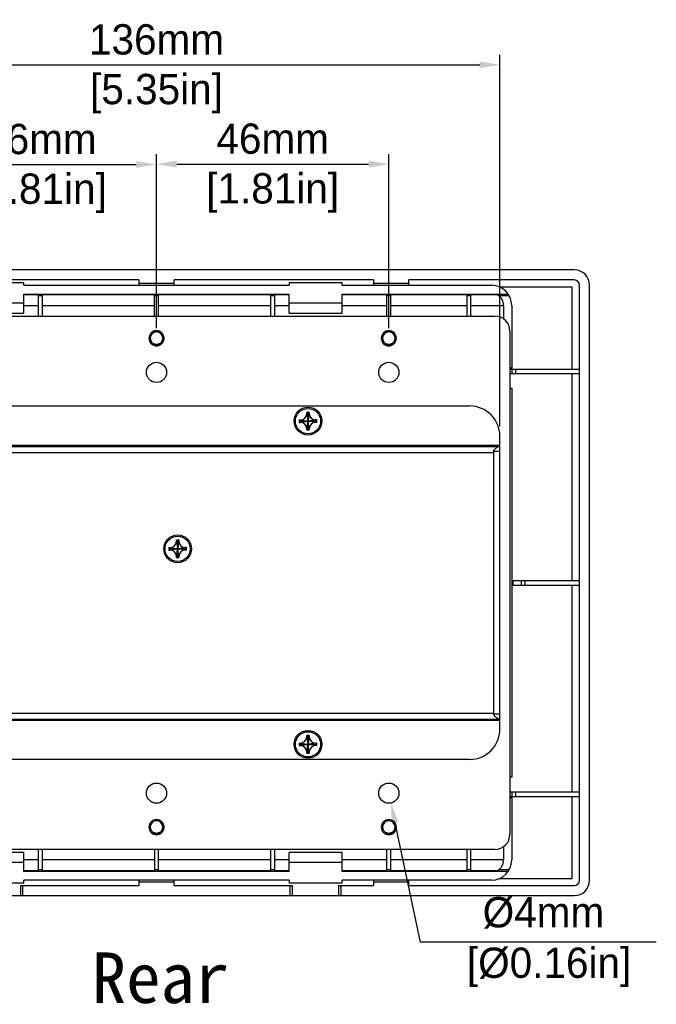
# Model space of a CAD drawing. Header units: millimetres. Extents: x 2497 to 3553, y 296 to 1027.
# Tile 9 of 9: x 3297 to 3423, y 560 to 755. Entities that reach past the tile are written whole.
import ezdxf

# ---------------------------------------------------------------- set-up
doc = ezdxf.new("R2010")
doc.units = ezdxf.units.MM
for name, color, linetype in [('IPD6000W-US-DXF_CONTINUOUS_LINE', 7, 'Continuous'), ('M0400TY00000DXF_CONTINUOUS_LINE', 7, 'Continuous'), ('标注', 7, 'Continuous')]:
    doc.layers.add(name, color=color, linetype=linetype)
doc.dimstyles.get("Standard").update_dxf_attribs({"dimscale": 2, "dimtxt": 3, "dimasz": 2, "dimexe": 1, "dimexo": 1, "dimgap": 1, "dimtad": 1, "dimtoh": 1, "dimdec": 1, "dimdsep": 46, "dimtxsty": 'Standard', "dimcen": 0, "dimclrd": 3, "dimclre": 3, "dimadec": 0, "dimazin": 0, "dimtp": 0.01, "dimtm": 0.01, "dimtfac": 1, "dimtdec": 1, "dimtofl": 0, "dimtmove": 0, "dimatfit": 3, "dimfxl": 1, "dimtfillclr": 256, "dimtolj": 1, "dimarcsym": 0})

# ---------------------------------------------------------------- blocks, each defined once
blk = doc.blocks.new('*D30')
at = {"layer": 'Defpoints', "color": 0}
for p in [(3323.96, 726.15), (3277.96, 691.73), (3323.96, 691.73)]:
    blk.add_point(p, dxfattribs=at)
at = {"layer": '标注', "color": 3, "lineweight": -2}
for p, q in [((3277.96, 693.73), (3277.96, 728.15)), ((3323.96, 693.73), (3323.96, 728.15)), ((3281.96, 726.15), (3319.96, 726.15))]:
    blk.add_line(p, q, dxfattribs=at)
at = {"layer": '标注', "color": 3}
for points in [[(3281.96, 726.82), (3281.96, 725.48), (3277.96, 726.15)], [(3319.96, 725.48), (3319.96, 726.82), (3323.96, 726.15)]]:
    blk.add_solid(points, dxfattribs=at)
at = {"layer": '标注', "color": 0, "char_height": 6, "attachment_point": 5}
for s, insert in [('\\A1;46mm', (3300.96, 731.15)), ('[1.81in]', (3300.96, 720.45))]:
    blk.add_mtext(s, dxfattribs=dict(at, insert=insert))
blk = doc.blocks.new('*D31')
at = {"layer": 'Defpoints', "color": 0}
for p in [(3369.96, 726.22), (3323.96, 691.73), (3369.96, 691.73)]:
    blk.add_point(p, dxfattribs=at)
at = {"layer": '标注', "color": 3, "lineweight": -2}
for p, q in [((3323.96, 693.73), (3323.96, 728.22)), ((3369.96, 693.73), (3369.96, 728.22)), ((3327.96, 726.22), (3365.96, 726.22))]:
    blk.add_line(p, q, dxfattribs=at)
at = {"layer": '标注', "color": 3}
for points in [[(3327.96, 726.89), (3327.96, 725.55), (3323.96, 726.22)], [(3365.96, 725.55), (3365.96, 726.89), (3369.96, 726.22)]]:
    blk.add_solid(points, dxfattribs=at)
at = {"layer": '标注', "color": 0, "char_height": 6, "attachment_point": 5}
for s, insert in [('\\A1;46mm', (3346.96, 731.22)), ('[1.81in]', (3346.96, 720.52))]:
    blk.add_mtext(s, dxfattribs=dict(at, insert=insert))
blk = doc.blocks.new('*D32')
at = {"layer": 'Defpoints', "color": 0}
for p in [(3391.96, 745.88), (3255.96, 672.33), (3391.96, 672.33)]:
    blk.add_point(p, dxfattribs=at)
at = {"layer": '标注', "color": 3, "lineweight": -2}
for p, q in [((3255.96, 674.33), (3255.96, 747.88)), ((3391.96, 674.33), (3391.96, 747.88)), ((3259.96, 745.88), (3387.96, 745.88))]:
    blk.add_line(p, q, dxfattribs=at)
at = {"layer": '标注', "color": 3}
for points in [[(3259.96, 746.55), (3259.96, 745.21), (3255.96, 745.88)], [(3387.96, 745.21), (3387.96, 746.55), (3391.96, 745.88)]]:
    blk.add_solid(points, dxfattribs=at)
at = {"layer": '标注', "color": 0, "char_height": 6, "attachment_point": 5}
for s, insert in [('\\A1;136mm', (3323.96, 750.88)), ('[5.35in]', (3323.96, 740.18))]:
    blk.add_mtext(s, dxfattribs=dict(at, insert=insert))
blk = doc.blocks.new('*D36')
at = {"layer": 'Defpoints', "color": 0}
for p in [(3369.54, 603.63), (3370.38, 599.72)]:
    blk.add_point(p, dxfattribs=at)
at = {"layer": '标注', "color": 3, "lineweight": -2}
for p, q in [((3376.24, 572.18), (3371.21, 595.81)), ((3422.94, 572.18), (3376.24, 572.18))]:
    blk.add_line(p, q, dxfattribs=at)
at = {"layer": '标注', "color": 3}
blk.add_solid([(3371.86, 595.94), (3370.56, 595.67), (3370.38, 599.72)], dxfattribs=at)
at = {"layer": '标注', "color": 0, "insert": (3400.59, 572.18), "char_height": 6, "attachment_point": 5}
blk.add_mtext('\\A1;%%c4mm\\P [%%c0.16in]', dxfattribs=at)

msp = doc.modelspace()

# ---------------------------------------------------------------- linework, layer by layer
at = {"layer": 'IPD6000W-US-DXF_CONTINUOUS_LINE', "color": 7, "linetype": 'Continuous'}
for p, q in [((3406.71, 705.28), (3241.21, 705.28)), ((3320.46, 703.28), (3280.96, 703.28)), ((3297.71, 702.73), (3287.21, 702.73)), ((3297.71, 702.23), (3297.71, 702.73)), ((3297.71, 702.23), (3350.21, 702.23)), ((3320.46, 703.28), (3320.46, 702.63)), ((3320.46, 702.63), (3320.46, 702.23)), ((3320.46, 702.63), (3327.46, 702.63)), ((3327.46, 702.63), (3327.46, 703.28)), ((3366.96, 703.28), (3327.46, 703.28)), ((3327.46, 702.23), (3327.46, 702.63)), ((3350.21, 702.73), (3350.21, 702.23)), ((3360.71, 702.73), (3350.21, 702.73)), ((3360.71, 702.23), (3360.71, 702.73)), ((3360.71, 702.23), (3390.31, 702.23)), ((3366.96, 703.28), (3366.96, 702.63)), ((3366.96, 702.63), (3366.96, 702.23)), ((3366.96, 702.63), (3373.96, 702.63)), ((3373.96, 702.63), (3373.96, 703.28)), ((3406.71, 703.28), (3373.96, 703.28)), ((3373.96, 702.23), (3373.96, 702.63)), ((3406.31, 701.88), (3391.94, 701.88)), ((3406.31, 685.63), (3406.31, 701.88)), ((3407.71, 584.38), (3407.71, 702.28)), ((3409.71, 584.38), (3409.71, 702.28)), ((3297.71, 696.73), (3297.71, 700.48)), ((3297.71, 700.48), (3350.21, 700.48)), ((3300.56, 700.33), (3297.71, 700.33)), ((3300.56, 696.13), (3300.56, 700.33)), ((3300.56, 700.18), (3301.36, 700.18)), ((3301.36, 696.13), (3301.36, 700.33)), ((3323.56, 700.33), (3301.36, 700.33)), ((3323.56, 696.13), (3323.56, 700.33)), ((3323.56, 700.18), (3324.36, 700.18)), ((3324.36, 696.13), (3324.36, 700.33)), ((3346.56, 700.33), (3324.36, 700.33)), ((3346.56, 700.33), (3346.56, 696.13)), ((3346.56, 700.18), (3347.36, 700.18)), ((3347.36, 696.13), (3347.36, 700.33)), ((3350.21, 700.33), (3347.36, 700.33)), ((3350.21, 696.73), (3350.21, 700.48)), ((3360.71, 696.73), (3360.71, 700.48)), ((3360.71, 700.48), (3393.62, 700.48)), ((3369.56, 700.33), (3360.71, 700.33)), ((3369.56, 696.13), (3369.56, 700.33)), ((3369.56, 700.18), (3370.36, 700.18)), ((3370.36, 696.13), (3370.36, 700.33)), ((3385.41, 700.33), (3370.36, 700.33)), ((3385.41, 700.33), (3385.41, 696.13)), ((3385.41, 700.18), (3386.21, 700.18)), ((3391.47, 700.33), (3386.21, 700.33)), ((3386.21, 696.13), (3386.21, 700.33)), ((3391.71, 700.18), (3393.8, 700.18)), ((3287.21, 698.73), (3297.71, 698.73)), ((3297.71, 698.23), (3300.56, 698.23)), ((3301.36, 698.23), (3323.56, 698.23)), ((3324.36, 698.23), (3346.56, 698.23)), ((3347.36, 698.23), (3350.21, 698.23)), ((3350.21, 698.73), (3360.71, 698.73)), ((3360.71, 698.23), (3369.56, 698.23)), ((3370.36, 698.23), (3385.41, 698.23)), ((3386.21, 698.23), (3392.71, 698.23)), ((3392.71, 698.23), (3392.71, 695.56)), ((3394.31, 698.23), (3394.31, 685.83)), ((3256.96, 696.13), (3390.96, 696.13)), ((3287.21, 696.73), (3297.71, 696.73)), ((3350.21, 696.73), (3360.71, 696.73)), ((3393.96, 693.13), (3393.96, 593.53)), ((3394.31, 685.83), (3393.96, 685.83)), ((3393.96, 685.63), (3407.71, 685.63)), ((3393.96, 684.73), (3407.71, 684.73)), ((3394.35, 685.63), (3394.35, 684.73)), ((3395.08, 685.63), (3395.08, 684.73)), ((3406.31, 643.78), (3406.31, 684.73)), ((3393.96, 681.83), (3394.31, 681.83)), ((3394.31, 681.83), (3394.31, 604.83)), ((3261.96, 678.33), (3385.96, 678.33)), ((3353.72, 676.83), (3353.72, 677.06)), ((3353.72, 677.06), (3353.94, 675.5)), ((3353.72, 676.83), (3353.94, 675.48)), ((3353.96, 677.08), (3353.96, 675.5)), ((3354.2, 677.06), (3353.98, 675.5)), ((3354.2, 676.83), (3353.98, 675.48)), ((3354.2, 677.06), (3354.2, 676.83)), ((3353.79, 675.33), (3352.21, 675.33)), ((3352.23, 675.57), (3352.46, 675.57)), ((3352.23, 675.57), (3353.79, 675.35)), ((3352.23, 675.09), (3353.79, 675.31)), ((3352.23, 675.09), (3352.46, 675.09)), ((3352.46, 675.57), (3353.81, 675.35)), ((3352.46, 675.09), (3353.81, 675.31)), ((3353.72, 673.83), (3353.94, 675.18)), ((3353.72, 673.6), (3353.94, 675.16)), ((3353.81, 675.35), (3353.79, 675.35)), ((3353.81, 675.31), (3353.79, 675.31)), ((3353.94, 675.5), (3353.94, 675.48)), ((3353.94, 675.18), (3353.94, 675.16)), ((3353.96, 675.15), (3353.96, 673.58)), ((3353.98, 675.48), (3353.98, 675.5)), ((3353.98, 675.16), (3353.98, 675.18)), ((3354.2, 673.83), (3353.98, 675.18)), ((3354.2, 673.6), (3353.98, 675.16)), ((3355.46, 675.57), (3354.11, 675.35)), ((3354.11, 675.35), (3354.13, 675.35)), ((3354.11, 675.31), (3354.13, 675.31)), ((3355.46, 675.09), (3354.11, 675.31)), ((3355.69, 675.57), (3354.13, 675.35)), ((3355.69, 675.09), (3354.13, 675.31)), ((3354.14, 675.33), (3355.71, 675.33)), ((3355.69, 675.57), (3355.46, 675.57)), ((3355.69, 675.09), (3355.46, 675.09)), ((3353.72, 673.6), (3353.72, 673.83)), ((3354.2, 673.83), (3354.2, 673.6)), ((3391.96, 614.33), (3391.96, 672.33)), ((3391.96, 670.53), (3255.96, 670.53)), ((3255.96, 670.33), (3391.96, 670.33)), ((3294.24, 669.13), (3390.76, 669.13)), ((3390.76, 617.08), (3390.76, 669.58)), ((3391.96, 669.33), (3390.76, 669.33)), ((3327.9, 651.54), (3327.9, 651.77)), ((3327.9, 651.77), (3328.12, 650.21)), ((3327.9, 651.54), (3328.12, 650.19)), ((3328.14, 651.79), (3328.14, 650.21)), ((3328.38, 651.77), (3328.17, 650.21)), ((3328.38, 651.54), (3328.17, 650.19)), ((3328.38, 651.77), (3328.38, 651.54)), ((3327.97, 650.04), (3326.39, 650.04)), ((3326.41, 650.28), (3326.64, 650.28)), ((3326.41, 650.28), (3327.97, 650.06)), ((3326.41, 649.8), (3327.97, 650.01)), ((3326.41, 649.8), (3326.64, 649.8)), ((3326.64, 650.28), (3327.99, 650.06)), ((3326.64, 649.8), (3327.99, 650.01)), ((3327.9, 648.54), (3328.12, 649.89)), ((3327.9, 648.3), (3328.12, 649.87)), ((3327.99, 650.06), (3327.97, 650.06)), ((3327.99, 650.01), (3327.97, 650.01)), ((3328.12, 650.21), (3328.12, 650.19)), ((3328.12, 649.89), (3328.12, 649.87)), ((3328.14, 649.86), (3328.14, 648.29)), ((3328.17, 650.19), (3328.17, 650.21)), ((3328.17, 649.87), (3328.17, 649.89)), ((3328.38, 648.54), (3328.17, 649.89)), ((3328.38, 648.3), (3328.17, 649.87)), ((3329.64, 650.28), (3328.29, 650.06)), ((3328.29, 650.06), (3328.32, 650.06)), ((3328.29, 650.01), (3328.32, 650.01)), ((3329.64, 649.8), (3328.29, 650.01)), ((3329.88, 650.28), (3328.32, 650.06)), ((3328.32, 650.04), (3329.89, 650.04)), ((3329.88, 649.8), (3328.32, 650.01)), ((3329.88, 650.28), (3329.64, 650.28)), ((3329.88, 649.8), (3329.64, 649.8)), ((3327.9, 648.3), (3327.9, 648.54)), ((3328.38, 648.54), (3328.38, 648.3)), ((3394.51, 643.78), (3407.71, 643.78)), ((3394.51, 643.78), (3394.51, 642.88)), ((3396.15, 643.78), (3396.15, 642.88)), ((3396.88, 643.78), (3396.88, 642.88)), ((3394.51, 642.88), (3407.71, 642.88)), ((3406.31, 601.93), (3406.31, 642.88)), ((3255.96, 616.33), (3391.96, 616.33)), ((3255.96, 616.13), (3391.96, 616.13)), ((3292.46, 617.53), (3390.76, 617.53)), ((3391.96, 617.33), (3390.76, 617.33)), ((3353.72, 613.06), (3353.94, 611.5)), ((3353.72, 612.83), (3353.72, 613.06)), ((3353.72, 612.83), (3353.94, 611.48)), ((3353.96, 613.08), (3353.96, 611.5)), ((3354.2, 613.06), (3353.98, 611.5)), ((3354.2, 612.83), (3353.98, 611.48)), ((3354.2, 613.06), (3354.2, 612.83)), ((3353.79, 611.33), (3352.21, 611.33)), ((3352.23, 611.57), (3352.46, 611.57)), ((3352.23, 611.57), (3353.79, 611.35)), ((3352.23, 611.09), (3353.79, 611.31)), ((3352.23, 611.09), (3352.46, 611.09)), ((3352.46, 611.57), (3353.81, 611.35)), ((3352.46, 611.09), (3353.81, 611.31)), ((3353.72, 609.83), (3353.94, 611.18)), ((3353.72, 609.6), (3353.94, 611.16)), ((3353.81, 611.35), (3353.79, 611.35)), ((3353.81, 611.31), (3353.79, 611.31)), ((3353.94, 611.5), (3353.94, 611.48)), ((3353.94, 611.18), (3353.94, 611.16)), ((3353.96, 611.15), (3353.96, 609.58)), ((3353.98, 611.48), (3353.98, 611.5)), ((3354.2, 609.83), (3353.98, 611.18)), ((3353.98, 611.16), (3353.98, 611.18)), ((3354.2, 609.6), (3353.98, 611.16)), ((3355.46, 611.57), (3354.11, 611.35)), ((3354.11, 611.35), (3354.13, 611.35)), ((3354.11, 611.31), (3354.13, 611.31)), ((3355.46, 611.09), (3354.11, 611.31)), ((3355.69, 611.57), (3354.13, 611.35)), ((3355.69, 611.09), (3354.13, 611.31)), ((3354.14, 611.33), (3355.71, 611.33)), ((3355.69, 611.57), (3355.46, 611.57)), ((3355.69, 611.09), (3355.46, 611.09)), ((3385.96, 608.33), (3261.96, 608.33)), ((3353.72, 609.6), (3353.72, 609.83)), ((3354.2, 609.83), (3354.2, 609.6)), ((3394.31, 604.83), (3393.96, 604.83)), ((3393.96, 601.93), (3407.71, 601.93)), ((3393.96, 601.03), (3407.71, 601.03)), ((3393.96, 600.83), (3394.31, 600.83)), ((3394.31, 600.83), (3394.31, 588.43)), ((3394.35, 601.93), (3394.35, 601.03)), ((3395.08, 601.93), (3395.08, 601.03)), ((3406.31, 584.78), (3406.31, 601.03)), ((3392.71, 591.09), (3392.71, 588.43)), ((3390.96, 590.53), (3256.96, 590.53)), ((3297.71, 589.93), (3287.21, 589.93)), ((3297.71, 586.18), (3297.71, 589.93)), ((3300.56, 586.33), (3300.56, 590.53)), ((3301.36, 586.33), (3301.36, 590.53)), ((3323.56, 590.53), (3323.56, 586.33)), ((3324.36, 586.33), (3324.36, 590.53)), ((3346.56, 590.53), (3346.56, 586.33)), ((3347.36, 586.33), (3347.36, 590.53)), ((3360.71, 589.93), (3350.21, 589.93)), ((3350.21, 586.18), (3350.21, 589.93)), ((3360.71, 586.18), (3360.71, 589.93)), ((3369.56, 586.33), (3369.56, 590.53)), ((3370.36, 586.33), (3370.36, 590.53)), ((3385.41, 590.53), (3385.41, 586.33)), ((3386.21, 586.33), (3386.21, 590.53)), ((3297.71, 587.93), (3287.21, 587.93)), ((3300.56, 588.43), (3297.71, 588.43)), ((3323.56, 588.43), (3301.36, 588.43)), ((3346.56, 588.43), (3324.36, 588.43)), ((3350.21, 588.43), (3347.36, 588.43)), ((3360.71, 587.93), (3350.21, 587.93)), ((3369.56, 588.43), (3360.71, 588.43)), ((3385.41, 588.43), (3370.36, 588.43)), ((3392.71, 588.43), (3386.21, 588.43)), ((3297.71, 586.33), (3300.56, 586.33)), ((3350.21, 586.18), (3297.71, 586.18)), ((3301.36, 586.48), (3300.56, 586.48)), ((3301.36, 586.33), (3323.56, 586.33)), ((3324.36, 586.48), (3323.56, 586.48)), ((3324.36, 586.33), (3346.56, 586.33)), ((3347.36, 586.48), (3346.56, 586.48)), ((3347.36, 586.33), (3350.21, 586.33)), ((3360.71, 586.33), (3369.56, 586.33)), ((3393.62, 586.18), (3360.71, 586.18)), ((3370.36, 586.48), (3369.56, 586.48)), ((3370.36, 586.33), (3385.41, 586.33)), ((3386.21, 586.48), (3385.41, 586.48)), ((3386.21, 586.33), (3391.47, 586.33)), ((3393.8, 586.48), (3391.71, 586.48)), ((3287.21, 583.93), (3297.71, 583.93)), ((3297.01, 583.38), (3320.46, 583.38)), ((3297.01, 583.38), (3297.01, 581.38)), ((3297.51, 581.38), (3297.51, 583.38)), ((3350.21, 584.43), (3297.71, 584.43)), ((3297.71, 583.93), (3297.71, 584.43)), ((3320.46, 584.43), (3320.46, 584.03)), ((3327.46, 584.03), (3320.46, 584.03)), ((3320.46, 584.03), (3320.46, 583.38)), ((3327.46, 584.03), (3327.46, 584.43)), ((3327.46, 583.38), (3327.46, 584.03)), ((3327.46, 583.38), (3350.91, 583.38)), ((3350.21, 584.43), (3350.21, 583.93)), ((3350.21, 583.93), (3360.71, 583.93)), ((3350.41, 581.38), (3350.41, 583.38)), ((3350.91, 581.38), (3350.91, 583.38)), ((3360.01, 583.38), (3366.96, 583.38)), ((3360.01, 583.38), (3360.01, 581.38)), ((3360.51, 581.38), (3360.51, 583.38)), ((3390.31, 584.43), (3360.71, 584.43)), ((3360.71, 583.93), (3360.71, 584.43)), ((3366.96, 584.43), (3366.96, 584.03)), ((3373.96, 584.03), (3366.96, 584.03)), ((3366.96, 584.03), (3366.96, 583.38)), ((3373.96, 584.03), (3373.96, 584.43)), ((3373.96, 583.38), (3373.96, 584.03)), ((3373.96, 583.38), (3406.71, 583.38)), ((3391.94, 584.78), (3406.31, 584.78)), ((3241.21, 581.38), (3406.71, 581.38))]:
    msp.add_line(p, q, dxfattribs=at)
for centre, radius in [((3323.96, 684.98), 2), ((3369.96, 684.98), 2), ((3353.96, 675.33), 2.75), ((3353.96, 675.33), 2.5), ((3328.14, 650.04), 2.75), ((3328.14, 650.04), 2.5), ((3353.96, 611.33), 2.75), ((3353.96, 611.33), 2.5), ((3323.96, 601.67), 2), ((3369.96, 601.67), 2)]:
    msp.add_circle(centre, radius, dxfattribs=at)
for centre, radius, start, end in [((3406.71, 702.28), 3, 0, 90), ((3390.31, 698.23), 4, 0, 90), ((3406.71, 702.28), 1, 0, 90), ((3390.31, 698.23), 2.4, 0, 61.1064), ((3390.96, 693.13), 3, 0, 90), ((3323.96, 691.73), 1.5, 292.8073, 292.5), ((3323.96, 691.73), 1.25, 323.577, 216.423), ((3369.96, 691.73), 1.5, 292.8073, 292.5), ((3369.96, 691.73), 1.25, 323.577, 216.423), ((3323.96, 691.73), 1.2, 238.9508, 301.1769), ((3323.92, 691.7), 1.49, 294.4263, 294.7381), ((3369.96, 691.73), 1.2, 238.9508, 301.1769), ((3369.92, 691.7), 1.49, 294.4263, 294.7381), ((3352.46, 676.83), 1.26, 270, 0), ((3353.96, 675.33), 1.75, 90.0045, 97.8119), ((3353.96, 675.33), 1.75, 82.1881, 89.9955), ((3355.46, 676.83), 1.26, 180, 270), ((3385.96, 672.33), 6, 0, 90), ((3353.96, 675.33), 1.75, 172.1881, 179.9955), ((3353.96, 675.33), 1.75, 180.0045, 187.8119), ((3352.46, 673.83), 1.26, 360, 90), ((3353.96, 675.33), 0.175, 172.1881, 187.8119), ((3353.81, 675.48), 0.126, 270, 0), ((3353.81, 675.18), 0.126, 360, 90), ((3353.96, 675.33), 0.175, 82.1881, 97.8119), ((3353.96, 675.33), 0.175, 262.1881, 277.8119), ((3354.11, 675.48), 0.126, 180, 270), ((3354.11, 675.18), 0.126, 90, 180), ((3353.96, 675.33), 0.175, 352.1881, 7.8119), ((3355.46, 673.83), 1.26, 90, 180), ((3353.96, 675.33), 1.75, 0.0045, 7.8119), ((3353.96, 675.33), 1.75, 352.1881, 359.9955), ((3353.96, 675.33), 1.75, 262.1881, 269.9955), ((3353.96, 675.33), 1.75, 270.0045, 277.8119), ((3326.64, 651.54), 1.26, 270, 0), ((3328.14, 650.04), 1.75, 90.0045, 97.8119), ((3328.14, 650.04), 1.75, 82.1881, 89.9955), ((3329.64, 651.54), 1.26, 180, 270), ((3328.14, 650.04), 1.75, 172.1881, 179.9955), ((3328.14, 650.04), 1.75, 180.0045, 187.8119), ((3326.64, 648.54), 1.26, 360, 90), ((3328.14, 650.04), 0.175, 172.1881, 187.8119), ((3327.99, 650.19), 0.126, 270, 0), ((3327.99, 649.89), 0.126, 360, 90), ((3328.14, 650.04), 0.175, 82.1881, 97.8119), ((3328.14, 650.04), 0.175, 262.1881, 277.8119), ((3328.29, 650.19), 0.126, 180, 270), ((3328.29, 649.89), 0.126, 90, 180), ((3328.14, 650.04), 0.175, 352.1881, 7.8119), ((3329.64, 648.54), 1.26, 90, 180), ((3328.14, 650.04), 1.75, 0.0045, 7.8119), ((3328.14, 650.04), 1.75, 352.1881, 359.9955), ((3328.14, 650.04), 1.75, 262.1881, 269.9955), ((3328.14, 650.04), 1.75, 270.0045, 277.8119), ((3385.96, 614.33), 6, 270, 0), ((3352.46, 612.83), 1.26, 270, 0), ((3353.96, 611.33), 1.75, 90.0045, 97.8119), ((3353.96, 611.33), 1.75, 82.1881, 89.9955), ((3355.46, 612.83), 1.26, 180, 270), ((3353.96, 611.33), 1.75, 172.1881, 179.9955), ((3353.96, 611.33), 1.75, 180.0045, 187.8119), ((3352.46, 609.83), 1.26, 360, 90), ((3353.96, 611.33), 0.175, 172.1881, 187.8119), ((3353.81, 611.48), 0.126, 270, 0), ((3353.81, 611.18), 0.126, 360, 90), ((3353.96, 611.33), 0.175, 82.1881, 97.8119), ((3353.96, 611.33), 0.175, 262.1881, 277.8119), ((3354.11, 611.48), 0.126, 180, 270), ((3354.11, 611.18), 0.126, 90, 180), ((3353.96, 611.33), 0.175, 352.1881, 7.8119), ((3355.46, 609.83), 1.26, 90, 180), ((3353.96, 611.33), 1.75, 0.0045, 7.8119), ((3353.96, 611.33), 1.75, 352.1881, 359.9955), ((3353.96, 611.33), 1.75, 262.1881, 269.9955), ((3353.96, 611.33), 1.75, 270.0045, 277.8119), ((3323.96, 594.93), 1.5, 292.8073, 292.5), ((3323.96, 594.93), 1.25, 323.577, 216.423), ((3369.96, 594.93), 1.5, 292.8073, 292.5), ((3369.96, 594.93), 1.25, 323.577, 216.423), ((3323.96, 594.93), 1.2, 238.9508, 301.1769), ((3323.92, 594.9), 1.49, 294.4263, 294.7381), ((3369.96, 594.93), 1.2, 238.9508, 301.1769), ((3369.92, 594.9), 1.49, 294.4263, 294.7381), ((3390.96, 593.53), 3, 270, 0), ((3390.31, 588.43), 4, 270, 0), ((3390.31, 588.43), 2.4, 298.884, 0), ((3406.71, 584.38), 3, 270, 0), ((3406.71, 584.38), 1, 270, 0)]:
    msp.add_arc(centre, radius, start, end, dxfattribs=at)
for points, knots in [([(3322.96, 690.99), (3322.9, 691.06), (3322.83, 691.17), (3322.76, 691.33), (3322.7, 691.49), (3322.67, 691.71), (3322.68, 691.93), (3322.72, 692.1), (3322.77, 692.27), (3322.87, 692.47), (3323.03, 692.68), (3323.23, 692.85), (3323.46, 692.98), (3323.71, 693.07), (3323.97, 693.1), (3324.24, 693.08), (3324.49, 693.01), (3324.73, 692.9), (3324.94, 692.74), (3325.06, 692.61), (3325.11, 692.54)], [0, 0, 0, 0, 0.062476, 0.093755, 0.125034, 0.187514, 0.249995, 0.281277, 0.312559, 0.375044, 0.437531, 0.500021, 0.562512, 0.625005, 0.6875, 0.749997, 0.812495, 0.874995, 0.937497, 1, 1, 1, 1]), ([(3325.11, 692.54), (3325.18, 692.45), (3325.29, 692.27), (3325.39, 691.95), (3325.41, 691.63), (3325.37, 691.3), (3325.25, 691), (3325.07, 690.73), (3324.83, 690.5), (3324.64, 690.39), (3324.54, 690.35)], [0, 0, 0, 0, 0.124983, 0.249971, 0.374963, 0.499961, 0.624963, 0.749971, 0.874977, 1, 1, 1, 1]), ([(3368.96, 690.99), (3368.9, 691.06), (3368.83, 691.17), (3368.76, 691.33), (3368.7, 691.49), (3368.67, 691.71), (3368.68, 691.93), (3368.72, 692.1), (3368.77, 692.27), (3368.87, 692.47), (3369.03, 692.68), (3369.23, 692.85), (3369.46, 692.98), (3369.71, 693.07), (3369.97, 693.1), (3370.24, 693.08), (3370.49, 693.01), (3370.73, 692.9), (3370.94, 692.74), (3371.06, 692.61), (3371.11, 692.54)], [0, 0, 0, 0, 0.062476, 0.093755, 0.125034, 0.187514, 0.249995, 0.281277, 0.312559, 0.375044, 0.437531, 0.500021, 0.562512, 0.625005, 0.6875, 0.749997, 0.812495, 0.874995, 0.937497, 1, 1, 1, 1]), ([(3371.11, 692.54), (3371.18, 692.45), (3371.29, 692.27), (3371.39, 691.95), (3371.41, 691.63), (3371.37, 691.3), (3371.25, 691), (3371.07, 690.73), (3370.83, 690.5), (3370.64, 690.39), (3370.54, 690.35)], [0, 0, 0, 0, 0.124983, 0.249971, 0.374963, 0.499961, 0.624963, 0.749971, 0.874977, 1, 1, 1, 1]), ([(3322.96, 690.99), (3323.01, 690.93), (3323.13, 690.82), (3323.27, 690.74), (3323.34, 690.71)], [0, 0, 0, 0, 0.500014, 1, 1, 1, 1]), ([(3323.34, 690.71), (3323.37, 690.69), (3323.41, 690.67), (3323.51, 690.63), (3323.64, 690.59), (3323.8, 690.56), (3323.91, 690.56), (3323.96, 690.56)], [0, 0, 0, 0, 0.125043, 0.250083, 0.500067, 0.750039, 1, 1, 1, 1]), ([(3324.97, 690.99), (3324.93, 690.92), (3324.85, 690.79), (3324.69, 690.62), (3324.5, 690.49), (3324.29, 690.38), (3324.07, 690.32), (3323.84, 690.29), (3323.61, 690.29), (3323.46, 690.32), (3323.39, 690.34)], [0, 0, 0, 0, 0.124787, 0.24964, 0.374566, 0.49955, 0.62459, 0.749684, 0.87482, 1, 1, 1, 1]), ([(3323.96, 690.56), (3324.01, 690.56), (3324.12, 690.56), (3324.28, 690.59), (3324.41, 690.63), (3324.51, 690.67), (3324.56, 690.69), (3324.58, 690.71)], [0, 0, 0, 0, 0.249967, 0.499933, 0.74991, 0.874952, 1, 1, 1, 1]), ([(3324.58, 690.71), (3324.65, 690.74), (3324.79, 690.82), (3324.91, 690.93), (3324.97, 690.99)], [0, 0, 0, 0, 0.499985, 1, 1, 1, 1]), ([(3368.96, 690.99), (3369.01, 690.93), (3369.13, 690.82), (3369.27, 690.74), (3369.34, 690.71)], [0, 0, 0, 0, 0.500014, 1, 1, 1, 1]), ([(3369.34, 690.71), (3369.37, 690.69), (3369.41, 690.67), (3369.51, 690.63), (3369.64, 690.59), (3369.8, 690.56), (3369.91, 690.56), (3369.96, 690.56)], [0, 0, 0, 0, 0.125043, 0.250083, 0.500067, 0.750039, 1, 1, 1, 1]), ([(3370.97, 690.99), (3370.93, 690.92), (3370.85, 690.79), (3370.69, 690.62), (3370.5, 690.49), (3370.29, 690.38), (3370.07, 690.32), (3369.84, 690.29), (3369.61, 690.29), (3369.46, 690.32), (3369.39, 690.34)], [0, 0, 0, 0, 0.124787, 0.24964, 0.374566, 0.49955, 0.62459, 0.749684, 0.87482, 1, 1, 1, 1]), ([(3369.96, 690.56), (3370.01, 690.56), (3370.12, 690.56), (3370.28, 690.59), (3370.41, 690.63), (3370.51, 690.67), (3370.56, 690.69), (3370.58, 690.71)], [0, 0, 0, 0, 0.249967, 0.499933, 0.74991, 0.874952, 1, 1, 1, 1]), ([(3370.58, 690.71), (3370.65, 690.74), (3370.79, 690.82), (3370.91, 690.93), (3370.97, 690.99)], [0, 0, 0, 0, 0.499985, 1, 1, 1, 1]), ([(3390.76, 669.58), (3390.86, 669.69), (3391.02, 669.86), (3391.28, 670.07), (3391.56, 670.26), (3391.81, 670.33), (3391.96, 670.33)], [0, 0, 0, 0, 0.294968, 0.496575, 0.679429, 1, 1, 1, 1]), ([(3391.96, 616.33), (3391.86, 616.33), (3391.58, 616.38), (3391.17, 616.65), (3390.9, 616.92), (3390.76, 617.08)], [0, 0, 0, 0, 0.209945, 0.568961, 1, 1, 1, 1]), ([(3322.96, 594.19), (3322.9, 594.26), (3322.83, 594.37), (3322.76, 594.53), (3322.7, 594.69), (3322.67, 594.91), (3322.68, 595.13), (3322.72, 595.3), (3322.77, 595.47), (3322.87, 595.67), (3323.03, 595.88), (3323.23, 596.05), (3323.46, 596.18), (3323.71, 596.27), (3323.97, 596.3), (3324.24, 596.28), (3324.49, 596.21), (3324.73, 596.1), (3324.94, 595.94), (3325.06, 595.81), (3325.11, 595.74)], [0, 0, 0, 0, 0.062476, 0.093755, 0.125034, 0.187514, 0.249995, 0.281277, 0.312559, 0.375044, 0.437531, 0.500021, 0.562512, 0.625005, 0.6875, 0.749997, 0.812495, 0.874995, 0.937497, 1, 1, 1, 1]), ([(3325.11, 595.74), (3325.18, 595.65), (3325.29, 595.47), (3325.39, 595.15), (3325.41, 594.83), (3325.37, 594.5), (3325.25, 594.2), (3325.07, 593.93), (3324.83, 593.7), (3324.64, 593.59), (3324.54, 593.55)], [0, 0, 0, 0, 0.124983, 0.249971, 0.374963, 0.499961, 0.624963, 0.749971, 0.874977, 1, 1, 1, 1]), ([(3368.96, 594.19), (3368.9, 594.26), (3368.83, 594.37), (3368.76, 594.53), (3368.7, 594.69), (3368.67, 594.91), (3368.68, 595.13), (3368.72, 595.3), (3368.77, 595.47), (3368.87, 595.67), (3369.03, 595.88), (3369.23, 596.05), (3369.46, 596.18), (3369.71, 596.27), (3369.97, 596.3), (3370.24, 596.28), (3370.49, 596.21), (3370.73, 596.1), (3370.94, 595.94), (3371.06, 595.81), (3371.11, 595.74)], [0, 0, 0, 0, 0.062476, 0.093755, 0.125034, 0.187514, 0.249995, 0.281277, 0.312559, 0.375044, 0.437531, 0.500021, 0.562512, 0.625005, 0.6875, 0.749997, 0.812495, 0.874995, 0.937497, 1, 1, 1, 1]), ([(3371.11, 595.74), (3371.18, 595.65), (3371.29, 595.47), (3371.39, 595.15), (3371.41, 594.83), (3371.37, 594.5), (3371.25, 594.2), (3371.07, 593.93), (3370.83, 593.7), (3370.64, 593.59), (3370.54, 593.55)], [0, 0, 0, 0, 0.124983, 0.249971, 0.374963, 0.499961, 0.624963, 0.749971, 0.874977, 1, 1, 1, 1]), ([(3322.96, 594.19), (3323.01, 594.13), (3323.13, 594.02), (3323.27, 593.94), (3323.34, 593.91)], [0, 0, 0, 0, 0.500014, 1, 1, 1, 1]), ([(3323.34, 593.91), (3323.37, 593.89), (3323.41, 593.87), (3323.51, 593.83), (3323.64, 593.79), (3323.8, 593.76), (3323.91, 593.76), (3323.96, 593.76)], [0, 0, 0, 0, 0.125043, 0.250083, 0.500067, 0.750039, 1, 1, 1, 1]), ([(3324.97, 594.19), (3324.93, 594.12), (3324.85, 593.99), (3324.69, 593.82), (3324.5, 593.69), (3324.29, 593.58), (3324.07, 593.52), (3323.84, 593.49), (3323.61, 593.49), (3323.46, 593.52), (3323.39, 593.54)], [0, 0, 0, 0, 0.124787, 0.24964, 0.374566, 0.49955, 0.62459, 0.749684, 0.87482, 1, 1, 1, 1]), ([(3323.96, 593.76), (3324.01, 593.76), (3324.12, 593.76), (3324.28, 593.79), (3324.41, 593.83), (3324.51, 593.87), (3324.56, 593.89), (3324.58, 593.91)], [0, 0, 0, 0, 0.249967, 0.499933, 0.74991, 0.874952, 1, 1, 1, 1]), ([(3324.58, 593.91), (3324.65, 593.94), (3324.79, 594.02), (3324.91, 594.13), (3324.97, 594.19)], [0, 0, 0, 0, 0.499985, 1, 1, 1, 1]), ([(3368.96, 594.19), (3369.01, 594.13), (3369.13, 594.02), (3369.27, 593.94), (3369.34, 593.91)], [0, 0, 0, 0, 0.500014, 1, 1, 1, 1]), ([(3369.34, 593.91), (3369.37, 593.89), (3369.41, 593.87), (3369.51, 593.83), (3369.64, 593.79), (3369.8, 593.76), (3369.91, 593.76), (3369.96, 593.76)], [0, 0, 0, 0, 0.125043, 0.250083, 0.500067, 0.750039, 1, 1, 1, 1]), ([(3370.97, 594.19), (3370.93, 594.12), (3370.85, 593.99), (3370.69, 593.82), (3370.5, 593.69), (3370.29, 593.58), (3370.07, 593.52), (3369.84, 593.49), (3369.61, 593.49), (3369.46, 593.52), (3369.39, 593.54)], [0, 0, 0, 0, 0.124787, 0.24964, 0.374566, 0.49955, 0.62459, 0.749684, 0.87482, 1, 1, 1, 1]), ([(3369.96, 593.76), (3370.01, 593.76), (3370.12, 593.76), (3370.28, 593.79), (3370.41, 593.83), (3370.51, 593.87), (3370.56, 593.89), (3370.58, 593.91)], [0, 0, 0, 0, 0.249967, 0.499933, 0.74991, 0.874952, 1, 1, 1, 1]), ([(3370.58, 593.91), (3370.65, 593.94), (3370.79, 594.02), (3370.91, 594.13), (3370.97, 594.19)], [0, 0, 0, 0, 0.499985, 1, 1, 1, 1])]:
    msp.add_open_spline(points, degree=3, knots=knots, dxfattribs=at)

# ---------------------------------------------------------------- texts
at = {"layer": 'M0400TY00000DXF_CONTINUOUS_LINE', "color": 7, "linetype": 'Continuous', "insert": (3324.75, 565.03), "char_height": 10, "attachment_point": 5}
msp.add_mtext('\\A1;{\\fSimSun|b1|i0|c134|p2;Rear}', dxfattribs=at)

# ---------------------------------------------------------------- dimensions: what is measured, and where the dimension line sits
at = {"layer": '标注'}
for base, p1, p2, picture, middle in [((3391.96, 745.88), (3255.96, 672.33), (3391.96, 672.33), '*D32', (3323.96, 745.88)), ((3323.96, 726.15), (3277.96, 691.73), (3323.96, 691.73), '*D30', (3300.96, 726.15)), ((3369.96, 726.22), (3323.96, 691.73), (3369.96, 691.73), '*D31', (3346.96, 726.22))]:
    dim = msp.add_linear_dim(base=base, p1=p1, p2=p2, dimstyle='Standard', override={"dimpost": 'mm\\X'}, dxfattribs=at)
    dim.commit()
    dim.dimension.update_dxf_attribs({"geometry": picture, "text_midpoint": middle})
dim = msp.add_diameter_dim_2p(p1=(3369.54, 603.63), p2=(3370.38, 599.72), dimstyle='Standard', override={"dimpost": 'mm\\X'}, dxfattribs=at)
dim.commit()
dim.dimension.update_dxf_attribs({"geometry": '*D36', "text_midpoint": (3376.24, 572.18), "dimtype": 163})

doc.saveas('drawing.dxf')
